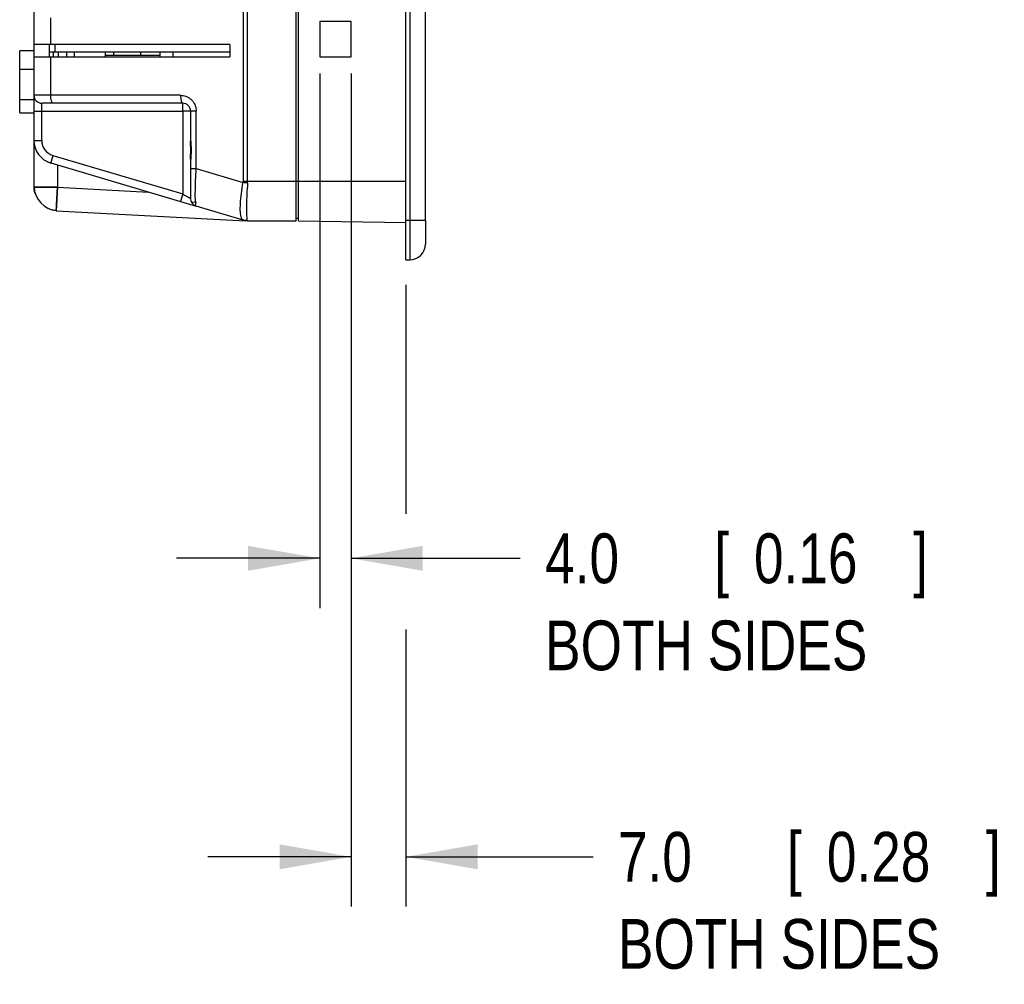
# Model space of a CAD drawing. Header units: inches. Extents: x -137 to 34, y 0 to 22.
# Tile 34 of 37: x 17.51 to 19.98, y 11.79 to 14.21. Entities that reach past the tile are written whole.
import ezdxf

# ---------------------------------------------------------------- set-up
doc = ezdxf.new("R2010")
doc.units = ezdxf.units.IN
doc.header["$LTSCALE"] = 1.87
doc.header["$MEASUREMENT"] = 0
doc.layers.get('0').update_dxf_attribs({"linetype": 'CONTINUOUS'})
doc.layers.add('DIMENSIONS', color=7, linetype='CONTINUOUS')
doc.styles.get("Standard").update_dxf_attribs({"font": 'txt', "width": 0.8})
doc.dimstyles.new('DIMSTYLE_1', dxfattribs={"dimtxt": 0.125, "dimasz": 0.18, "dimexe": 0.18, "dimexo": 0.0625, "dimgap": 0.09, "dimtad": 0, "dimtih": 1, "dimtoh": 1, "dimdec": 1, "dimlfac": 2, "dimzin": 4, "dimdsep": 46, "dimtxsty": 'STANDARD', "dimblk": '_FILLED', "dimblk1": '_FILLED', "dimblk2": '_FILLED', "dimcen": 0.09, "dimadec": 0, "dimazin": 0, "dimtp": 0.1, "dimtm": 0.1, "dimtfac": 1, "dimtdec": 1, "dimtofl": 0, "dimtmove": 0, "dimatfit": 3, "dimldrblk": '_FILLED', "dimfxl": 1, "dimtolj": 1, "dimtzin": 4, "dimarcsym": 0})

# ---------------------------------------------------------------- blocks, each defined once
blk = doc.blocks.new('_FILLED')
at = {"color": 0, "linetype": 'BYBLOCK'}
blk.add_solid([(0, 0), (-1, 0.174), (-1, -0.174)], dxfattribs=at)
blk = doc.blocks.new('*D30')
at = {"layer": 'DIMENSIONS', "color": 2, "linetype": 'CONTINUOUS'}
for p, q in [((18.3414, 14.0575), (18.3414, 11.9852)), ((18.4792, 13.5477), (18.4792, 12.9716)), ((18.4792, 12.6817), (18.4792, 11.9852)), ((18.3414, 12.1102), (17.9814, 12.1102)), ((18.4792, 12.1102), (18.9497, 12.1102))]:
    blk.add_line(p, q, dxfattribs=at)
at = {"layer": 'DIMENSIONS', "color": 2, "linetype": 'CONTINUOUS', "xscale": 0.18, "yscale": 0.18, "zscale": 0.18}
blk.add_blockref('_FILLED', (18.3414, 12.1102), dxfattribs=at)
at = {"layer": 'DIMENSIONS', "color": 2, "linetype": 'CONTINUOUS', "xscale": 0.18, "yscale": 0.18, "zscale": 0.18, "rotation": 180}
blk.add_blockref('_FILLED', (18.4792, 12.1102), dxfattribs=at)
at = {"layer": 'DIMENSIONS', "color": 2, "linetype": 'CONTINUOUS', "width": 0.8}
for s, p in [('[', (19.4372, 12.0477)), (']', (19.9372, 12.0477)), ('7.0', (19.0122, 12.0477)), ('0.28', (19.5372, 12.0477)), ('BOTH SIDES', (19.0122, 11.8289))]:
    blk.add_text(s, height=0.125, dxfattribs=at).set_placement(p)
blk = doc.blocks.new('*D31')
at = {"layer": 'DIMENSIONS', "color": 2, "linetype": 'CONTINUOUS'}
for p, q in [((18.2626, 17.6436), (18.2626, 17.5946)), ((18.3414, 17.6429), (18.3414, 17.5953)), ((18.2626, 17.4242), (18.2626, 14.4643)), ((18.3414, 17.4235), (18.3414, 14.4668)), ((18.2626, 14.2994), (18.2626, 14.2404)), ((18.3414, 14.3002), (18.3414, 14.2425)), ((18.2626, 14.0787), (18.2626, 12.7352)), ((18.3414, 14.0787), (18.3414, 12.7352)), ((18.2626, 12.8602), (17.9026, 12.8602)), ((18.3414, 12.8602), (18.7666, 12.8602))]:
    blk.add_line(p, q, dxfattribs=at)
at = {"layer": 'DIMENSIONS', "color": 2, "linetype": 'CONTINUOUS', "xscale": 0.18, "yscale": 0.18, "zscale": 0.18}
blk.add_blockref('_FILLED', (18.2626, 12.8602), dxfattribs=at)
at = {"layer": 'DIMENSIONS', "color": 2, "linetype": 'CONTINUOUS', "xscale": 0.18, "yscale": 0.18, "zscale": 0.18, "rotation": 180}
blk.add_blockref('_FILLED', (18.3414, 12.8602), dxfattribs=at)
at = {"layer": 'DIMENSIONS', "color": 2, "linetype": 'CONTINUOUS', "width": 0.8}
for s, p in [('4.0', (18.8291, 12.7977)), ('[', (19.2541, 12.7977)), ('0.16', (19.3541, 12.7977)), (']', (19.7541, 12.7977)), ('BOTH SIDES', (18.8291, 12.5789))]:
    blk.add_text(s, height=0.125, dxfattribs=at).set_placement(p)

msp = doc.modelspace()

# ---------------------------------------------------------------- linework, layer by layer
at = {"color": 6, "linetype": 'CONTINUOUS'}
for p, q in [((18.4792, 13.6102), (18.4792, 18.2755)), ((18.2036, 13.7085), (18.2036, 18.1771)), ((18.2095, 13.7085), (18.2095, 18.1772)), ((17.5441, 14.2499), (17.5441, 13.7924)), ((18.3414, 14.2086), (18.2626, 14.2086)), ((18.2626, 14.2086), (18.2626, 14.12)), ((18.3414, 14.12), (18.3414, 14.2086)), ((17.5441, 14.1353), (17.5083, 14.1353)), ((17.5083, 13.9798), (17.5083, 14.1353)), ((18.0362, 14.1515), (17.5441, 14.1515)), ((17.5835, 14.12), (17.5835, 14.1515)), ((18.0362, 14.1515), (18.0362, 14.12)), ((17.5441, 14.12), (18.0362, 14.12)), ((18.0362, 14.1318), (17.5835, 14.1318)), ((17.5933, 14.12), (17.5933, 14.1318)), ((17.6061, 14.12), (17.6061, 14.1318)), ((17.6258, 14.1318), (17.6258, 14.12)), ((17.6453, 14.1318), (17.6453, 14.12)), ((17.7229, 14.1318), (17.7229, 14.12)), ((17.7449, 14.1235), (17.7449, 14.1318)), ((17.8122, 14.1318), (17.8122, 14.1235)), ((17.8614, 14.12), (17.8614, 14.1318)), ((17.8929, 14.1318), (17.8929, 14.12)), ((18.2626, 14.12), (18.3414, 14.12)), ((17.5441, 13.9841), (17.5638, 13.9841)), ((17.592, 14.0038), (17.5638, 14.0038)), ((17.5638, 13.9841), (17.5638, 14.0038)), ((17.9181, 13.9841), (17.9181, 13.7758)), ((17.9378, 13.9841), (17.9378, 13.9083)), ((17.9386, 13.9593), (17.9378, 13.9615)), ((17.952, 13.8396), (17.952, 13.9839)), ((17.5441, 13.9101), (17.5447, 13.9016)), ((17.9378, 13.9078), (17.9382, 13.8909)), ((17.9378, 13.9078), (17.9378, 13.8636)), ((17.9382, 13.8909), (17.9382, 13.8857)), ((17.9382, 13.8857), (17.9382, 13.8816)), ((17.9378, 13.8632), (17.9378, 13.7641)), ((17.5785, 13.8565), (17.5864, 13.8535)), ((17.5863, 13.8535), (17.9519, 13.7452)), ((17.6036, 13.8484), (17.6032, 13.7925)), ((17.5441, 13.7924), (17.5444, 13.7924)), ((17.6032, 13.7925), (17.8327, 13.7804)), ((17.9524, 13.7544), (17.9402, 13.7551)), ((17.6002, 13.7335), (18.0756, 13.7085)), ((18.07, 13.7102), (18.0701, 13.7102)), ((18.0813, 13.7085), (18.0756, 13.7085)), ((18.2095, 13.7085), (18.4792, 13.7038)), ((18.5284, 13.7086), (18.5284, 13.6496))]:
    msp.add_line(p, q, dxfattribs=at)
at = {"color": 9, "linetype": 'CONTINUOUS'}
for p, q in [((18.489, 18.2755), (18.489, 13.6102)), ((18.5284, 13.7086), (18.5284, 18.1771)), ((18.0701, 18.0786), (18.0701, 13.807)), ((18.0813, 13.807), (18.0813, 18.0786)), ((17.5864, 14.1515), (17.5864, 14.2184)), ((17.5976, 14.1318), (17.5976, 14.1515)), ((17.5864, 14.0235), (17.5864, 14.12)), ((17.8614, 14.1235), (17.7229, 14.1235)), ((17.5083, 14.0891), (17.5441, 14.0891)), ((17.5441, 14.0124), (17.5083, 14.0124)), ((17.9125, 14.0235), (17.5441, 14.0235)), ((17.5638, 13.9841), (17.9181, 13.9841)), ((17.5638, 13.9101), (17.5638, 13.9841)), ((17.9181, 14.0038), (17.592, 14.0038)), ((17.5083, 13.9798), (17.5441, 13.9798)), ((17.5441, 13.9101), (17.5638, 13.9101)), ((17.9383, 13.8857), (17.9382, 13.8857)), ((17.592, 13.8724), (17.5864, 13.8536)), ((17.592, 13.8724), (17.9181, 13.7758)), ((17.952, 13.8396), (18.07, 13.8046)), ((18.4792, 13.807), (18.0701, 13.807)), ((17.9181, 13.7757), (17.9125, 13.7569)), ((18.07, 13.7102), (17.9519, 13.7452)), ((18.2036, 13.7145), (18.2095, 13.7145)), ((18.0813, 13.7085), (18.2036, 13.7085)), ((18.5284, 13.7086), (18.4792, 13.7086)), ((18.4792, 13.6102), (18.489, 13.6102))]:
    msp.add_line(p, q, dxfattribs=at)
at = {"color": 7, "linetype": 'CONTINUOUS'}
for p, q in [((17.9378, 13.9078), (17.9378, 13.9083)), ((17.9378, 13.8632), (17.9378, 13.8636))]:
    msp.add_line(p, q, dxfattribs=at)
at = {"color": 6, "linetype": 'CONTINUOUS'}
msp.add_lwpolyline([(17.9382, 13.8816), (17.9378, 13.8658), (17.9378, 13.8636)], dxfattribs=at)
at = {"color": 9, "linetype": 'CONTINUOUS'}
msp.add_lwpolyline([(18.0812, 13.7087), (18.0812, 13.7086), (18.0813, 13.7086), (18.0813, 13.7086)], dxfattribs=at)
at = {"color": 6, "linetype": 'CONTINUOUS'}
for centre, radius, start, end in [((17.5638, 14.0235), 0.0197, 180, 270), ((17.918, 13.984), 0.0197, 0.5021, 89.4904), ((17.6032, 13.9101), 0.0591, 179.9977, 253.4956), ((17.9575, 13.7641), 0.0197, 179.9948, 253.5331), ((18.0813, 13.748), 0.0394, 253.5122, 269.9869)]:
    msp.add_arc(centre, radius, start, end, dxfattribs=at)
at = {"color": 9, "linetype": 'CONTINUOUS'}
for centre, start, end in [((17.6032, 13.9101), 180, 253.4956), ((18.489, 13.6496), 270, 360)]:
    msp.add_arc(centre, 0.0394, start, end, dxfattribs=at)
at = {"color": 6, "linetype": 'CONTINUOUS'}
for points, knots in [([(17.592, 14.0038), (17.5916, 14.0039), (17.5907, 14.0042), (17.5897, 14.0056), (17.5888, 14.0075), (17.5877, 14.011), (17.5867, 14.0164), (17.5864, 14.021), (17.5864, 14.0235)], [0, 0, 0, 0, 0.054327, 0.128644, 0.227678, 0.350003, 0.650715, 1, 1, 1, 1]), ([(17.9181, 13.9841), (17.9181, 13.9864), (17.9181, 13.9907), (17.9181, 13.9967), (17.9181, 14.0011), (17.9181, 14.0032), (17.9181, 14.0038)], [0, 0, 0, 0, 0.339479, 0.666272, 0.912487, 1, 1, 1, 1]), ([(17.9377, 13.9841), (17.9371, 13.9841), (17.9349, 13.9841), (17.9306, 13.9841), (17.9246, 13.9841), (17.9203, 13.9841), (17.9181, 13.9841)], [0, 0, 0, 0, 0.089465, 0.338158, 0.667435, 1, 1, 1, 1]), ([(17.9521, 13.9841), (17.9509, 13.9841), (17.9487, 13.9841), (17.9455, 13.9841), (17.9428, 13.9841), (17.9405, 13.9841), (17.9391, 13.9841), (17.9384, 13.9841)], [0, 0, 0, 0, 0.263205, 0.495503, 0.690278, 0.842337, 1, 1, 1, 1]), ([(17.9384, 13.8395), (17.9391, 13.8395), (17.9405, 13.8395), (17.9428, 13.8395), (17.9455, 13.8395), (17.9487, 13.8395), (17.9509, 13.8396), (17.9521, 13.8396)], [0, 0, 0, 0, 0.157698, 0.310007, 0.505173, 0.737679, 1, 1, 1, 1]), ([(17.5443, 13.7925), (17.5443, 13.7914), (17.5444, 13.7894), (17.5447, 13.7874), (17.5448, 13.7865)], [0, 0, 0, 0, 0.533355, 1, 1, 1, 1]), ([(17.6011, 13.7335), (17.6008, 13.7336), (17.6005, 13.7336), (17.5978, 13.7338), (17.5954, 13.7342), (17.5931, 13.7347)], [0, 0, 0, 0, 0.108739, 0.122089, 1, 1, 1, 1])]:
    msp.add_open_spline(points, degree=3, knots=knots, dxfattribs=at)
at = {"color": 9, "linetype": 'CONTINUOUS'}
for points, knots in [([(17.9125, 14.0235), (17.9149, 14.0235), (17.9195, 14.0231), (17.9263, 14.0213), (17.9327, 14.0182), (17.9384, 14.0141), (17.9433, 14.009), (17.9472, 14.0033), (17.9499, 13.9971), (17.9516, 13.9905), (17.952, 13.9861), (17.952, 13.9839)], [0, 0, 0, 0, 0.111652, 0.22458, 0.338152, 0.451623, 0.564323, 0.675724, 0.785223, 0.892276, 1, 1, 1, 1]), ([(17.9125, 14.0235), (17.9125, 14.021), (17.9128, 14.0163), (17.9139, 14.0101), (17.9153, 14.0059), (17.9173, 14.0038), (17.9181, 14.0038)], [0, 0, 0, 0, 0.353477, 0.658602, 0.877136, 1, 1, 1, 1]), ([(17.9519, 13.7452), (17.9503, 13.7457), (17.9512, 13.7542), (17.9493, 13.7652), (17.9501, 13.7863), (17.9505, 13.8113), (17.9514, 13.8298), (17.952, 13.8396)], [0, 0, 0, 0, 0.053512, 0.195154, 0.415934, 0.690038, 1, 1, 1, 1]), ([(18.07, 13.7102), (18.0676, 13.711), (18.0641, 13.7187), (18.0627, 13.7323), (18.0629, 13.753), (18.0655, 13.7778), (18.0683, 13.7954), (18.07, 13.8046)], [0, 0, 0, 0, 0.077543, 0.224041, 0.444483, 0.710868, 1, 1, 1, 1]), ([(18.07, 13.8046), (18.0701, 13.8051), (18.0702, 13.8059), (18.0701, 13.8067), (18.0701, 13.807)], [0, 0, 0, 0, 0.670595, 1, 1, 1, 1]), ([(18.0812, 13.803), (18.0799, 13.8032), (18.0774, 13.8035), (18.0737, 13.804), (18.0712, 13.8044), (18.07, 13.8046)], [0, 0, 0, 0, 0.33736, 0.671707, 1, 1, 1, 1]), ([(18.0812, 13.803), (18.0804, 13.7935), (18.0792, 13.7753), (18.0785, 13.7574), (18.0783, 13.7486)], [0, 0, 0, 0, 0.522357, 1, 1, 1, 1]), ([(18.0812, 13.803), (18.0812, 13.8039), (18.0813, 13.8052), (18.0813, 13.8065), (18.0813, 13.807)], [0, 0, 0, 0, 0.667141, 1, 1, 1, 1]), ([(17.9181, 13.7758), (17.9196, 13.7748), (17.9226, 13.7731), (17.9269, 13.7705), (17.9306, 13.7683), (17.9336, 13.7664), (17.9359, 13.7655), (17.9371, 13.7638), (17.9377, 13.7641)], [0, 0, 0, 0, 0.232562, 0.456884, 0.652362, 0.805787, 0.915476, 1, 1, 1, 1]), ([(18.0783, 13.7479), (18.0781, 13.741), (18.0778, 13.7294), (18.0792, 13.7174), (18.0795, 13.7096), (18.0812, 13.7087)], [0, 0, 0, 0, 0.517238, 0.855409, 1, 1, 1, 1]), ([(18.0812, 13.7086), (18.0799, 13.7086), (18.0774, 13.7087), (18.0736, 13.7093), (18.0712, 13.7099), (18.07, 13.7102)], [0, 0, 0, 0, 0.333439, 0.666725, 1, 1, 1, 1])]:
    msp.add_open_spline(points, degree=3, knots=knots, dxfattribs=at)
at = {"color": 6, "linetype": 'CONTINUOUS'}
for points in [[(17.9383, 13.9076), (17.938, 13.9077), (17.9378, 13.9079), (17.9378, 13.9083)], [(17.9378, 13.8632), (17.9378, 13.8635), (17.938, 13.8637), (17.9383, 13.8638)], [(17.5442, 13.7925), (17.5442, 13.792), (17.5442, 13.7914), (17.5443, 13.7909)], [(17.5463, 13.7793), (17.5456, 13.7819), (17.545, 13.7846), (17.5447, 13.7873)], [(17.5471, 13.7767), (17.5469, 13.7775), (17.5466, 13.7784), (17.5463, 13.7793)], [(17.5931, 13.7347), (17.5898, 13.7354), (17.5865, 13.7364), (17.5834, 13.7377)]]:
    msp.add_open_spline(points, degree=3, dxfattribs=at)
at = {"color": 7, "linetype": 'CONTINUOUS'}
for points in [[(17.9378, 13.907), (17.9378, 13.9073), (17.9378, 13.9075), (17.9378, 13.9078)], [(17.938, 13.9011), (17.9379, 13.9031), (17.9378, 13.905), (17.9378, 13.907)], [(17.9382, 13.8936), (17.9381, 13.8961), (17.938, 13.8986), (17.938, 13.9011)], [(17.9383, 13.8857), (17.9383, 13.8883), (17.9382, 13.891), (17.9382, 13.8936)], [(17.9382, 13.8778), (17.9382, 13.8805), (17.9383, 13.8831), (17.9383, 13.8857)], [(17.9384, 13.9083), (17.9384, 13.9059), (17.9386, 13.9035), (17.9387, 13.9011)], [(17.9387, 13.9011), (17.9388, 13.8986), (17.9389, 13.896), (17.939, 13.8935)], [(17.939, 13.8935), (17.9391, 13.8909), (17.9391, 13.8883), (17.9391, 13.8857)], [(17.9391, 13.8857), (17.9391, 13.8831), (17.9391, 13.8805), (17.939, 13.8779)], [(17.9378, 13.8636), (17.9378, 13.8659), (17.9379, 13.8681), (17.938, 13.8703)], [(17.938, 13.8703), (17.938, 13.8728), (17.9381, 13.8753), (17.9382, 13.8778)], [(17.9387, 13.8703), (17.9386, 13.8684), (17.9385, 13.8665), (17.9384, 13.8645)], [(17.9384, 13.8645), (17.9384, 13.8641), (17.9384, 13.8636), (17.9384, 13.8632)], [(17.939, 13.8779), (17.9389, 13.8754), (17.9388, 13.8729), (17.9387, 13.8703)], [(17.5443, 13.7924), (17.5445, 13.7924), (17.5448, 13.7924), (17.545, 13.7924)], [(17.545, 13.7924), (17.5448, 13.7924), (17.5445, 13.7924), (17.5443, 13.7924)], [(17.5854, 13.7925), (17.5819, 13.7924), (17.5784, 13.7924), (17.5749, 13.7924)], [(17.5749, 13.7924), (17.5788, 13.7924), (17.5827, 13.7924), (17.5866, 13.7924)], [(17.6032, 13.7925), (17.5973, 13.7926), (17.5913, 13.7925), (17.5854, 13.7925)], [(17.5866, 13.7924), (17.5922, 13.7925), (17.5977, 13.7925), (17.6032, 13.7925)], [(17.6023, 13.7745), (17.6026, 13.7805), (17.603, 13.7865), (17.6032, 13.7925)], [(17.6032, 13.7924), (17.6029, 13.787), (17.6026, 13.7815), (17.6023, 13.7761)], [(17.6013, 13.7579), (17.6015, 13.7599), (17.6016, 13.762), (17.6017, 13.764)], [(17.6017, 13.764), (17.6016, 13.7625), (17.6015, 13.7611), (17.6015, 13.7596)], [(17.6023, 13.7761), (17.6021, 13.772), (17.6019, 13.768), (17.6017, 13.764)], [(17.6017, 13.764), (17.6019, 13.7675), (17.6021, 13.771), (17.6023, 13.7745)], [(17.6001, 13.7343), (17.6001, 13.7341), (17.6001, 13.7339), (17.6001, 13.7336)], [(17.6001, 13.7337), (17.6001, 13.7339), (17.6001, 13.7341), (17.6001, 13.7343)]]:
    msp.add_open_spline(points, degree=3, dxfattribs=at)
at = {"color": 9, "linetype": 'CONTINUOUS'}
for points in [[(17.9382, 13.8857), (17.9383, 13.8857), (17.9387, 13.8857), (17.9391, 13.8857)], [(17.5443, 13.7924), (17.5452, 13.7632), (17.571, 13.7361), (17.6001, 13.7337)], [(17.5445, 13.7894), (17.5444, 13.7899), (17.5444, 13.7904), (17.5443, 13.791)], [(17.5447, 13.7873), (17.5446, 13.788), (17.5445, 13.7887), (17.5445, 13.7894)], [(18.0783, 13.7486), (18.0783, 13.7484), (18.0783, 13.7481), (18.0783, 13.7479)]]:
    msp.add_open_spline(points, degree=3, dxfattribs=at)
at = {"color": 7, "linetype": 'CONTINUOUS'}
for points, knots in [([(17.545, 13.7924), (17.5458, 13.7924), (17.5496, 13.7924), (17.558, 13.7924), (17.5671, 13.7924), (17.5733, 13.7924), (17.5749, 13.7924)], [0, 0, 0, 0, 0.081371, 0.380976, 0.841503, 1, 1, 1, 1]), ([(17.5749, 13.7924), (17.5728, 13.7924), (17.5664, 13.7924), (17.5572, 13.7924), (17.5492, 13.7924), (17.5457, 13.7924), (17.545, 13.7924)], [0, 0, 0, 0, 0.202906, 0.64631, 0.928404, 1, 1, 1, 1]), ([(17.6015, 13.7596), (17.6012, 13.755), (17.6008, 13.7474), (17.6004, 13.739), (17.6002, 13.7352), (17.6001, 13.7343)], [0, 0, 0, 0, 0.545615, 0.901707, 1, 1, 1, 1]), ([(17.6001, 13.7343), (17.6001, 13.735), (17.6003, 13.7385), (17.6007, 13.7463), (17.6011, 13.7535), (17.6013, 13.7579)], [0, 0, 0, 0, 0.088421, 0.440353, 1, 1, 1, 1])]:
    msp.add_open_spline(points, degree=3, knots=knots, dxfattribs=at)

# ---------------------------------------------------------------- dimensions: what is measured, and where the dimension line sits
at = {"layer": 'DIMENSIONS', "color": 2, "linetype": 'CONTINUOUS'}
for base, p1, p2, picture, middle in [((18.2626, 12.8602), (18.3414, 17.6429), (18.2626, 17.6436), '*D31', (19.3416, 12.7508)), ((18.3414, 12.1102), (18.4792, 13.5477), (18.3414, 14.0575), '*D30', (19.5247, 12.0008))]:
    dim = msp.add_linear_dim(base=base, p1=p1, p2=p2, angle=180, text='<>\\PBOTH SIDES', dimstyle='DIMSTYLE_1', dxfattribs=at)
    dim.commit()
    dim.dimension.update_dxf_attribs({"geometry": picture, "text_midpoint": middle, "dimtype": 160})

doc.saveas('drawing.dxf')
